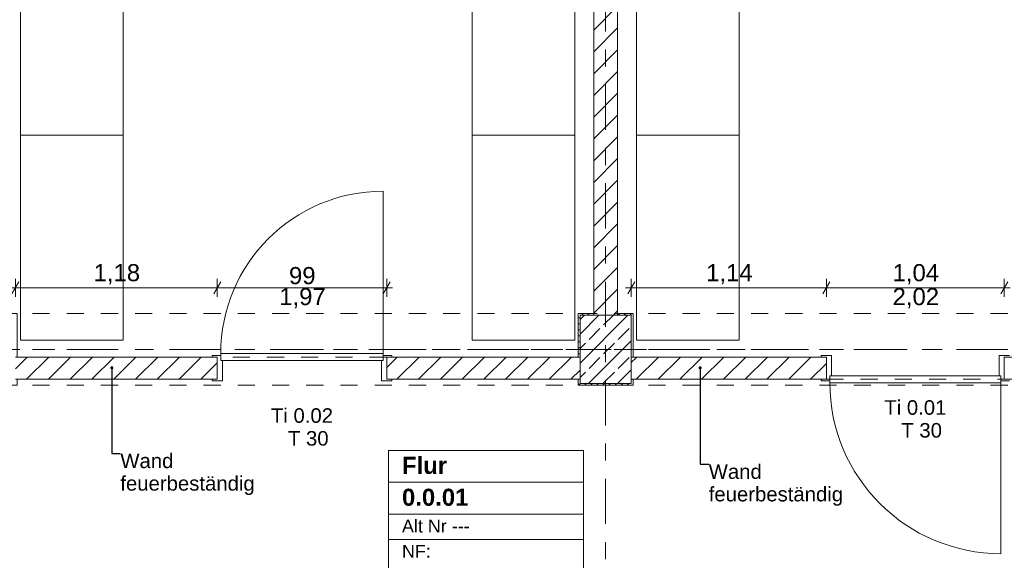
# Model space of a CAD drawing. Header units: metres. Extents: x -3.6 to 84.5, y -11 to 16.8.
# Tile 72 of 78: x 51.1 to 56.9, y 7.1 to 10.2. Entities that reach past the tile are written whole.
import ezdxf

# ---------------------------------------------------------------- set-up
doc = ezdxf.new("R2010")
doc.units = ezdxf.units.M
doc.header["$MEASUREMENT"] = 0
for name, pattern in [('Achse', [0.2, 0.1, -0.05, 0, -0.05]), ('Strichlinie doppelt', [0.546806, 0.264583, -0.105833, 0.070556, -0.105833]), ('Strichlinie eng', [0.115, 0.075, -0.04]), ('Untersicht', [0.1, 0.075, -0.025]), ('Wipeout_Contour', [1, 0, -1])]:
    doc.linetypes.add(name, pattern=pattern)
for name, color, linetype in [('152 - Bemaßung_ Beschriftung.Ausbau', 7, 'Continuous'), ('401 - Zone.Raum_ Raumbegrenzung_ Whg.', 7, 'Continuous'), ('451 - Universal.Achsen Raster', 7, 'Continuous'), ('605 - Struktur.Wand Innen', 7, 'Continuous'), ('607 - Struktur.Stütze', 7, 'Continuous'), ('608 - Struktur.Träger', 7, 'Continuous'), ('650 - Abdeckung.Fußboden Aufbau', 7, 'Continuous'), ('701 - Einrichtung.Möbel', 7, 'Continuous')]:
    doc.layers.add(name, color=color, linetype=linetype)
doc.styles.add('ERSTELLTER_STIL_1', font='arial.ttf')
doc.styles.add('ERSTELLTER_STIL_2', font='txt')
doc.dimstyles.new('ERSTELLTER_STIL__1', dxfattribs={"dimtxt": 0.1, "dimasz": 0.0532, "dimexe": 0.18, "dimexo": 0.0625, "dimgap": 0, "dimtad": 1, "dimtih": 1, "dimtoh": 1, "dimzin": 0, "dimdsep": 46, "dimtxsty": 'ERSTELLTER_STIL_2', "dimblk": 'ARROWHEAD_2', "dimblk1": 'ARROWHEAD_2', "dimblk2": 'ARROWHEAD_2', "dimcen": 0.09, "dimse1": 1, "dimse2": 1, "dimclrd": 7, "dimclre": 7, "dimclrt": 7, "dimazin": 0, "dimtfac": 1, "dimtdec": 4, "dimtmove": 0, "dimatfit": 3, "dimfxl": 1, "dimtolj": 1, "dimtzin": 0, "dimarcsym": 0})
doc.dimstyles.new('ERSTELLTER_STIL__3', dxfattribs={"dimtxt": 0.1, "dimasz": 0.0532, "dimexe": 0.18, "dimexo": 0.0625, "dimgap": 0, "dimtad": 1, "dimzin": 0, "dimdsep": 46, "dimtxsty": 'ERSTELLTER_STIL_2', "dimblk": 'ARROWHEAD_2', "dimblk1": 'ARROWHEAD_2', "dimblk2": 'ARROWHEAD_2', "dimcen": 0.09, "dimse1": 1, "dimse2": 1, "dimclrd": 7, "dimclre": 7, "dimclrt": 7, "dimazin": 0, "dimtfac": 1, "dimtdec": 4, "dimtmove": 0, "dimatfit": 3, "dimfxl": 1, "dimtolj": 1, "dimtzin": 0, "dimarcsym": 0})
doc.dimstyles.new('ERSTELLTER_STIL__6', dxfattribs={"dimtxt": 0.18, "dimasz": 0.03648, "dimexe": 0.18, "dimexo": 0.0625, "dimgap": 0, "dimtad": 0, "dimtih": 1, "dimtoh": 1, "dimdec": 4, "dimzin": 0, "dimdsep": 46, "dimcen": 0.09, "dimadec": 0, "dimazin": 0, "dimtfac": 1, "dimtdec": 4, "dimtmove": 0, "dimatfit": 3, "dimldrblk": 'ARROWHEAD_11', "dimfxl": 1, "dimtolj": 1, "dimtzin": 0, "dimarcsym": 0})
pattern_1 = [(45, (0, 0), (-0.06363961, 0.06363961), [])]
pattern_2 = [(45, (0, 0), (-0.01767767, 0.01767767), [0, -0.025])]

# ---------------------------------------------------------------- blocks, each defined once
blk = doc.blocks.new('ARROWHEAD_11')
at = {"color": 0, "linetype": 'Continuous', "lineweight": 0}
blk.add_line((0, 0), (-1, 0), dxfattribs=at)
at = {"color": 0, "linetype": 'Continuous', "lineweight": 0, "const_width": 0.25, "flags": 128}
blk.add_lwpolyline([(-0.125, 0, 1), (0.125, 0, 1)], format="xyb", close=True, dxfattribs=at)
blk = doc.blocks.new('*D101')
at = {"layer": '152 - Bemaßung_ Beschriftung.Ausbau', "color": 7, "linetype": 'Continuous', "lineweight": 5}
for p, q in [((63.4875, 13.31), (63.3825, 13.31)), ((63.4, 13.3302), (63.47, 13.2898)), ((63.435, 8.255), (63.435, 13.31)), ((63.4875, 8.255), (63.3825, 8.255)), ((63.4, 8.2752), (63.47, 8.2348))]:
    blk.add_line(p, q, dxfattribs=at)
at = {"layer": '152 - Bemaßung_ Beschriftung.Ausbau', "color": 7, "lineweight": 5, "insert": (63.4344, 10.6244), "char_height": 0.1, "attachment_point": 7, "rotation": 90, "style": 'ERSTELLTER_STIL_2'}
blk.add_mtext('\\A1;{\\pql;\\fArial|b0|i0|c0|p38;5,05\\fArial|b0|i0|c0|p38;\\A1{\\H.66x;\\S5^  ;}}', dxfattribs=at)
blk = doc.blocks.new('ARROWHEAD_2')
at = {"color": 0, "linetype": 'Continuous', "lineweight": 0}
for p, q in [((0, 0), (-1, 0)), ((-0.38, -0.66), (0.38, 0.66))]:
    blk.add_line(p, q, dxfattribs=at)
blk = doc.blocks.new('*D207')
at = {"layer": '152 - Bemaßung_ Beschriftung.Ausbau', "color": 7, "linetype": 'Continuous', "lineweight": 5}
for p, q in [((51.1002, 8.695), (51.0598, 8.625)), ((51.08, 8.6075), (51.08, 8.7125)), ((52.2802, 8.695), (52.2398, 8.625)), ((52.26, 8.6075), (52.26, 8.7125)), ((51.0458, 8.66), (51.08, 8.66)), ((51.08, 8.66), (52.26, 8.66))]:
    blk.add_line(p, q, dxfattribs=at)
at = {"layer": '152 - Bemaßung_ Beschriftung.Ausbau', "color": 7, "lineweight": 5, "insert": (51.537, 8.68), "char_height": 0.1, "attachment_point": 7, "style": 'ERSTELLTER_STIL_2'}
blk.add_mtext('\\A1;{\\pql;\\fArial|b0|i0|c0|p38;1,18}', dxfattribs=at)
blk = doc.blocks.new('*D208')
at = {"layer": '152 - Bemaßung_ Beschriftung.Ausbau', "color": 7, "linetype": 'Continuous', "lineweight": 5}
for p, q in [((52.2802, 8.695), (52.2398, 8.625)), ((52.26, 8.6075), (52.26, 8.7125)), ((53.2298, 8.625), (53.2702, 8.695)), ((53.25, 8.6075), (53.25, 8.7125)), ((52.26, 8.66), (53.25, 8.66)), ((53.25, 8.66), (53.2842, 8.66))]:
    blk.add_line(p, q, dxfattribs=at)
at = {"layer": '152 - Bemaßung_ Beschriftung.Ausbau', "color": 7, "lineweight": 5, "char_height": 0.1, "attachment_point": 7, "style": 'ERSTELLTER_STIL_2'}
for s, insert in [('\\A1;{\\pql;\\fArial|b0|i0|c0|p38;99}', (52.6791, 8.68)), ('\\A1;{\\pql;\\fArial|b0|i0|c0|p38;1,97}', (52.622, 8.54))]:
    blk.add_mtext(s, dxfattribs=dict(at, insert=insert))
blk = doc.blocks.new('*D209')
at = {"layer": '152 - Bemaßung_ Beschriftung.Ausbau', "color": 7, "linetype": 'Continuous', "lineweight": 5}
for p, q in [((54.7002, 8.695), (54.6598, 8.625)), ((54.68, 8.6075), (54.68, 8.7125)), ((55.8402, 8.695), (55.7998, 8.625)), ((55.82, 8.6075), (55.82, 8.7125)), ((54.6458, 8.66), (54.68, 8.66)), ((54.68, 8.66), (55.82, 8.66))]:
    blk.add_line(p, q, dxfattribs=at)
at = {"layer": '152 - Bemaßung_ Beschriftung.Ausbau', "color": 7, "lineweight": 5, "insert": (55.117, 8.68), "char_height": 0.1, "attachment_point": 7, "style": 'ERSTELLTER_STIL_2'}
blk.add_mtext('\\A1;{\\pql;\\fArial|b0|i0|c0|p38;1,14}', dxfattribs=at)
blk = doc.blocks.new('*D210')
at = {"layer": '152 - Bemaßung_ Beschriftung.Ausbau', "color": 7, "linetype": 'Continuous', "lineweight": 5}
for p, q in [((55.8402, 8.695), (55.7998, 8.625)), ((55.82, 8.6075), (55.82, 8.7125)), ((56.8398, 8.625), (56.8802, 8.695)), ((56.86, 8.6075), (56.86, 8.7125)), ((55.82, 8.66), (56.86, 8.66)), ((56.86, 8.66), (56.8942, 8.66))]:
    blk.add_line(p, q, dxfattribs=at)
at = {"layer": '152 - Bemaßung_ Beschriftung.Ausbau', "color": 7, "lineweight": 5, "char_height": 0.1, "attachment_point": 7, "style": 'ERSTELLTER_STIL_2'}
for s, insert in [('\\A1;{\\pql;\\fArial|b0|i0|c0|p38;1,04}', (56.207, 8.68)), ('\\A1;{\\pql;\\fArial|b0|i0|c0|p38;2,02}', (56.207, 8.54))]:
    blk.add_mtext(s, dxfattribs=dict(at, insert=insert))
blk = doc.blocks.new('*D278')
at = {"layer": '152 - Bemaßung_ Beschriftung.Ausbau', "color": 7, "linetype": 'Continuous', "lineweight": 5}
for p, q in [((54.6202, 15.39), (54.5798, 15.32)), ((54.6, 15.3025), (54.6, 15.4075)), ((61.8902, 15.39), (61.8498, 15.32)), ((61.87, 15.3025), (61.87, 15.4075)), ((54.6, 15.355), (61.87, 15.355))]:
    blk.add_line(p, q, dxfattribs=at)
at = {"layer": '152 - Bemaßung_ Beschriftung.Ausbau', "color": 7, "lineweight": 5, "insert": (58.102, 15.375), "char_height": 0.1, "attachment_point": 7, "style": 'ERSTELLTER_STIL_2'}
blk.add_mtext('\\A1;{\\pql;\\fArial|b0|i0|c0|p38;7,27}', dxfattribs=at)

msp = doc.modelspace()

# ---------------------------------------------------------------- linework, layer by layer
at = {"layer": '401 - Zone.Raum_ Raumbegrenzung_ Whg.', "color": 7, "linetype": 'Continuous', "lineweight": 9}
for p, q in [((54.4006, 7.7091), (53.2608, 7.7091)), ((53.2608, 7.7091), (53.2608, 6.01)), ((53.2608, 7.7091), (54.4006, 7.7091)), ((53.2608, 7.5225), (53.2608, 7.7091)), ((54.4006, 6.01), (54.4006, 7.7091)), ((54.4006, 7.7091), (54.4006, 7.5225)), ((54.4006, 7.5225), (53.2608, 7.5225)), ((53.2608, 7.5225), (54.4006, 7.5225)), ((53.2608, 7.3359), (53.2608, 7.5225)), ((54.4006, 7.5225), (54.4006, 7.3359)), ((54.4006, 7.3359), (53.2608, 7.3359)), ((53.2608, 7.3359), (54.4006, 7.3359)), ((53.2608, 7.1886), (53.2608, 7.3359)), ((54.4006, 7.3359), (54.4006, 7.1886)), ((54.4006, 7.1886), (53.2608, 7.1886)), ((53.2608, 7.1886), (54.4006, 7.1886)), ((53.2608, 7.0412), (53.2608, 7.1886)), ((54.4006, 7.1886), (54.4006, 7.0412))]:
    msp.add_line(p, q, dxfattribs=at)
at = {"layer": '451 - Universal.Achsen Raster', "color": 160, "linetype": 'Strichlinie doppelt', "lineweight": 9, "true_color": 0x3232ff}
msp.add_line((64.935, 8.3), (-3.175, 8.3), dxfattribs=at)
at = {"layer": '605 - Struktur.Wand Innen', "color": 7, "linetype": 'Continuous', "lineweight": 13}
for p, q in [((52.29, 8.115), (52.29, 8.235)), ((53.22, 8.115), (53.22, 8.235)), ((55.85, 8.265), (55.85, 8.145)), ((56.83, 8.265), (56.83, 8.145)), ((56.89, 8.265), (56.83, 8.265)), ((56.83, 8.145), (56.84, 8.145)), ((56.84, 8.145), (56.84, 8.115)), ((56.84, 8.145), (56.84, 8.105)), ((56.84, 8.115), (56.89, 8.115)), ((56.84, 8.105), (56.84, 7.105))]:
    msp.add_line(p, q, dxfattribs=at)
at = {"layer": '608 - Struktur.Träger', "color": 7, "linetype": 'Achse', "lineweight": 9}
msp.add_line((0.38, 8.3), (61.88, 8.3), dxfattribs=at)
at = {"layer": '608 - Struktur.Träger', "color": 7, "linetype": 'Untersicht', "lineweight": 13}
msp.add_line((0.38, 8.09), (61.88, 8.09), dxfattribs=at)
at = {"layer": '650 - Abdeckung.Fußboden Aufbau', "color": 7, "linetype": 'Continuous', "lineweight": 13, "flags": 128}
for points in [[(52.26, 8.255), (52.26, 8.125), (51.09, 8.125), (51.09, 8.09), (50.77, 8.09), (50.77, 8.1255), (50.645, 8.1255)], [(53.25, 8.255), (54.37, 8.255)], [(54.69, 8.125), (54.69, 8.09), (54.37, 8.09), (54.37, 8.125), (53.25, 8.125), (53.25, 8.255)], [(55.82, 8.125), (54.69, 8.125)], [(61.57, 5.925), (61.57, 6.01), (61.86, 6.01), (61.86, 8.09), (61.57, 8.09), (61.57, 8.125), (56.86, 8.125)]]:
    msp.add_lwpolyline(points, dxfattribs=at)
at = {"layer": '650 - Abdeckung.Fußboden Aufbau', "color": 7, "linetype": 'Strichlinie eng', "lineweight": 13, "flags": 128}
for points in [[(53.25, 8.255), (52.26, 8.255)], [(55.82, 8.125), (56.86, 8.125)]]:
    msp.add_lwpolyline(points, dxfattribs=at)

# ---------------------------------------------------------------- texts
at = {"layer": '152 - Bemaßung_ Beschriftung.Ausbau', "color": 7, "linetype": 'Continuous', "lineweight": 9, "char_height": 0.085, "attachment_point": 1, "line_spacing_factor": 0.930574, "style": 'ERSTELLTER_STIL_2'}
for insert in [(51.6933, 7.6905), (55.1323, 7.6277)]:
    msp.add_mtext('\\A1;{\\pql;\\fArial|b0|i0|c0|p38;Wand\\P\\pql;\\fArial|b0|i0|c0|p38;feuerbeständig}', dxfattribs=dict(at, insert=insert))
at = {"layer": '401 - Zone.Raum_ Raumbegrenzung_ Whg.', "color": 7, "lineweight": 9, "attachment_point": 1}
for s, insert, char_height, style in [('\\A1;{\\pqj;\\pt0;\\fArial|b1|i0|c0|p38;Flur}', (53.3394, 7.6715), 0.1, 'ERSTELLTER_STIL_1'), ('\\A1;{\\pqj;\\pt0;\\fArial|b1|i0|c0|p38;}', (54.322, 7.6944), 0.1, 'ERSTELLTER_STIL_1'), ('\\A1;{\\pql;\\pt0;\\fArial|b1|i0|c0|p38;0.0.01}', (53.3394, 7.4849), 0.1, 'ERSTELLTER_STIL_1'), ('\\A1;{\\pqj;\\pt0;\\fArial|b1|i0|c0|p38;}', (54.322, 7.5078), 0.1, 'ERSTELLTER_STIL_1'), ('\\A1;{\\pqj;\\pt0;\\fArial|b0|i0|c0|p38;}', (54.322, 7.3211), 0.075, 'ERSTELLTER_STIL_2'), ('\\A1;{\\pqj;\\pt0;\\fArial|b0|i0|c0|p38;Alt Nr ---}', (53.3394, 7.304), 0.075, 'ERSTELLTER_STIL_2'), ('\\A1;{\\pqj;\\pt0;\\fArial|b0|i0|c0|p38;NF: }', (53.3394, 7.1567), 0.075, 'ERSTELLTER_STIL_2')]:
    msp.add_mtext(s, dxfattribs=dict(at, insert=insert, char_height=char_height, style=style))
at = {"layer": '605 - Struktur.Wand Innen', "color": 7, "lineweight": 9, "char_height": 0.085, "style": 'ERSTELLTER_STIL_2'}
for s, insert, attachment_point in [('\\A1;{\\pqc;\\pt0;\\fArial|b0|i0|c0|p38;Ti 0.01}', (56.34, 7.9163), 8), ('\\A1;{\\pqc;\\pt0;\\fArial|b0|i0|c0|p38;Ti 0.02}', (52.755, 7.8692), 8), ('\\A1;{\\pqr;\\pt0;\\fArial|b0|i0|c0|p38;}', (56.1927, 7.8886), 3), ('\\A1;{\\pqr;\\pt0;\\fArial|b0|i0|c0|p38;}', (52.6077, 7.8414), 3), ('\\A1;{\\pql;\\pt0;\\fArial|b0|i0|c0|p38;T 30}', (56.258, 7.8691), 1), ('\\A1;{\\pql;\\pt0;\\fArial|b0|i0|c0|p38;T 30}', (52.673, 7.822), 1)]:
    msp.add_mtext(s, dxfattribs=dict(at, insert=insert, attachment_point=attachment_point))

# ---------------------------------------------------------------- dimensions: what is measured, and where the dimension line sits
at = {"layer": '152 - Bemaßung_ Beschriftung.Ausbau', "color": 7, "linetype": 'Continuous', "lineweight": 5}
dim = msp.add_linear_dim(base=(63.435025, 13.31), p1=(58.1299889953, 8.255), p2=(56.3999944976, 13.31), angle=90, dimstyle='ERSTELLTER_STIL__3', dxfattribs=at)
dim.commit()
dim.dimension.update_dxf_attribs({"geometry": '*D101', "text_midpoint": (63.3650249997, 10.8893704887), "dimtype": 160, "text_rotation": 90})

# ---------------------------------------------------------------- wipeouts: each hides what was drawn before it
at = {"color": 254, "linetype": 'Wipeout_Contour', "lineweight": 0, "ltscale": 209.211656}
msp.add_wipeout([(51.71, 10.7496), (51.11, 10.7496), (51.11, 8.354), (51.71, 8.354)], dxfattribs=at).dxf.layer = '701 - Einrichtung.Möbel'
at = {"color": 254, "linetype": 'Wipeout_Contour', "lineweight": 0, "ltscale": 219.600865}
msp.add_wipeout([(53.75, 10.75), (53.75, 8.3544), (54.35, 8.3544), (54.35, 10.75)], dxfattribs=at).dxf.layer = '701 - Einrichtung.Möbel'
at = {"color": 254, "linetype": 'Wipeout_Contour', "lineweight": 0, "ltscale": 223.382316}
msp.add_wipeout([(55.31, 10.7496), (54.71, 10.7496), (54.71, 8.354), (55.31, 8.354)], dxfattribs=at).dxf.layer = '701 - Einrichtung.Möbel'

# ---------------------------------------------------------------- next in the draw order: linework, layer by layer
at = {"layer": '650 - Abdeckung.Fußboden Aufbau', "color": 7, "linetype": 'Continuous', "lineweight": 13, "flags": 128}
for points in [[(54.37, 8.255), (54.37, 8.51), (54.46, 8.51), (54.46, 12.99), (54.37, 12.99), (54.37, 13.3), (51.09, 13.3), (51.09, 12.99), (51, 12.99), (51, 8.51)], [(56.86, 8.125), (56.86, 8.255), (61.57, 8.255), (61.57, 8.51), (61.86, 8.51), (61.86, 12.99), (61.57, 12.99), (61.57, 13.3), (58.29, 13.3), (58.29, 12.99), (57.97, 12.99), (57.97, 13.3), (54.69, 13.3), (54.69, 12.99)], [(54.69, 12.99), (54.6, 12.99), (54.6, 8.51), (54.69, 8.51), (54.69, 8.255), (55.82, 8.255), (55.82, 8.125)], [(51, 8.51), (51.09, 8.51), (51.09, 8.255), (52.26, 8.255)]]:
    msp.add_lwpolyline(points, dxfattribs=at)
at = {"layer": '701 - Einrichtung.Möbel', "color": 7, "linetype": 'Continuous', "lineweight": 5}
for p, q in [((51.71, 9.5518), (51.11, 9.5518)), ((53.75, 9.5522), (54.35, 9.5522)), ((55.31, 9.5518), (54.71, 9.5518))]:
    msp.add_line(p, q, dxfattribs=at)
at = {"layer": '701 - Einrichtung.Möbel', "color": 7, "linetype": 'Continuous', "lineweight": 5, "flags": 128}
for points in [[(51.71, 10.7496), (51.71, 8.354), (51.11, 8.354), (51.11, 10.7496)], [(53.75, 10.75), (53.75, 8.3544), (54.35, 8.3544), (54.35, 10.75)], [(55.31, 10.7496), (55.31, 8.354), (54.71, 8.354), (54.71, 10.7496)]]:
    msp.add_lwpolyline(points, close=True, dxfattribs=at)

# ---------------------------------------------------------------- next in the draw order: wipeouts: each hides what was drawn before it
at = {"color": 254, "linetype": 'Wipeout_Contour', "lineweight": 0, "ltscale": 222.486533}
msp.add_wipeout([(54.6, 8.5), (54.6, 13), (54.46, 13), (54.46, 8.5)], dxfattribs=at).dxf.layer = '605 - Struktur.Wand Innen'
at = {"color": 254, "linetype": 'Wipeout_Contour', "lineweight": 0, "ltscale": 209.266348}
msp.add_wipeout([(51.08, 8.255), (51.08, 8.125), (52.26, 8.125), (52.26, 8.255)], dxfattribs=at).dxf.layer = '605 - Struktur.Wand Innen'
at = {"color": 254, "linetype": 'Wipeout_Contour', "lineweight": 0, "ltscale": 217.744688}
msp.add_wipeout([(54.38, 8.255), (53.25, 8.255), (53.25, 8.125), (54.38, 8.125)], dxfattribs=at).dxf.layer = '605 - Struktur.Wand Innen'
at = {"color": 254, "linetype": 'Wipeout_Contour', "lineweight": 0, "ltscale": 223.420959}
msp.add_wipeout([(54.68, 8.255), (54.68, 8.125), (55.82, 8.125), (55.82, 8.255)], dxfattribs=at).dxf.layer = '605 - Struktur.Wand Innen'

# ---------------------------------------------------------------- next in the draw order: hatches: boundary and pattern name
at = {"layer": '605 - Struktur.Wand Innen', "linetype": 'Continuous', "lineweight": 0, "true_color": 0x000000}
h = msp.add_hatch(dxfattribs=at)
h.set_pattern_fill('MW_Ziegel_0001', color=18, style=0, pattern_type=2)
h.set_pattern_definition(pattern_1)
h.paths.add_polyline_path([(54.6, 8.5), (54.6, 13), (54.46, 13), (54.46, 8.5)])
h = msp.add_hatch(dxfattribs=at)
h.set_pattern_fill('MW_Ziegel_0001', color=18, style=0, pattern_type=2)
h.set_pattern_definition(pattern_1)
h.paths.add_polyline_path([(51.08, 8.255), (51.08, 8.125), (52.26, 8.125), (52.26, 8.255)])
h = msp.add_hatch(dxfattribs=at)
h.set_pattern_fill('MW_Ziegel_0001', color=18, style=0, pattern_type=2)
h.set_pattern_definition(pattern_1)
h.paths.add_polyline_path([(54.38, 8.255), (53.25, 8.255), (53.25, 8.125), (54.38, 8.125)])
h = msp.add_hatch(dxfattribs=at)
h.set_pattern_fill('MW_Ziegel_0001', color=18, style=0, pattern_type=2)
h.set_pattern_definition(pattern_1)
h.paths.add_polyline_path([(54.68, 8.255), (54.68, 8.125), (55.82, 8.125), (55.82, 8.255)])
at = {"layer": '607 - Struktur.Stütze', "linetype": 'Continuous', "lineweight": 0, "true_color": 0x000000}
h = msp.add_hatch(dxfattribs=at)
h.set_pattern_fill('Gips_0001', color=18, style=0, pattern_type=2)
h.set_pattern_definition(pattern_2)
h.paths.add_polyline_path([(54.46, 8.51), (54.37, 8.51), (54.37, 8.255), (54.38, 8.255), (54.38, 8.5), (54.46, 8.5)])
h = msp.add_hatch(dxfattribs=at)
h.set_pattern_fill('Beton__Stahlbeton_0001', color=18, style=0, pattern_type=2)
h.set_pattern_definition([(45, (0, 0), (-0.08485281, 0.08485281), []), (45, (-0.04243, 0.04243), (-0.08485281, 0.08485281), [0.09, -0.03])])
h.paths.add_polyline_path([(54.38, 8.1), (54.68, 8.1), (54.68, 8.5), (54.38, 8.5)])
h = msp.add_hatch(dxfattribs=at)
h.set_pattern_fill('Gips_0001', color=18, style=0, pattern_type=2)
h.set_pattern_definition(pattern_2)
h.paths.add_polyline_path([(54.6, 8.51), (54.6, 8.5), (54.68, 8.5), (54.68, 8.255), (54.69, 8.255), (54.69, 8.51)])
h = msp.add_hatch(dxfattribs=at)
h.set_pattern_fill('Gips_0001', color=18, style=0, pattern_type=2)
h.set_pattern_definition(pattern_2)
h.paths.add_polyline_path([(54.37, 8.09), (54.69, 8.09), (54.69, 8.125), (54.68, 8.125), (54.68, 8.1), (54.38, 8.1), (54.38, 8.125), (54.37, 8.125)])

# ---------------------------------------------------------------- next in the draw order: linework, layer by layer
at = {"layer": '451 - Universal.Achsen Raster', "color": 160, "linetype": 'Strichlinie doppelt', "lineweight": 9, "true_color": 0x3232ff}
msp.add_line((54.53, -10.585), (54.53, 16.355), dxfattribs=at)
at = {"layer": '605 - Struktur.Wand Innen', "color": 7, "linetype": 'Continuous', "lineweight": 13}
for p, q in [((53.23, 8.275), (53.23, 9.225)), ((52.28, 8.265), (52.23, 8.265)), ((52.23, 8.265), (52.23, 8.255)), ((52.23, 8.255), (52.26, 8.255)), ((52.26, 8.255), (52.26, 8.125)), ((52.28, 8.275), (52.28, 8.235)), ((53.23, 8.275), (52.28, 8.275)), ((52.28, 8.235), (52.28, 8.265)), ((52.29, 8.235), (52.28, 8.235)), ((52.28, 8.235), (53.23, 8.235)), ((53.22, 8.235), (53.23, 8.235)), ((53.23, 8.235), (53.23, 8.275)), ((53.23, 8.235), (53.23, 8.265)), ((53.23, 8.265), (53.28, 8.265)), ((53.28, 8.255), (53.25, 8.255)), ((53.25, 8.255), (53.25, 8.125)), ((53.28, 8.265), (53.28, 8.255)), ((55.79, 8.255), (55.79, 8.265)), ((55.79, 8.265), (55.85, 8.265)), ((55.82, 8.255), (55.79, 8.255)), ((55.82, 8.125), (55.82, 8.255)), ((52.26, 8.125), (52.23, 8.125)), ((52.23, 8.125), (52.23, 8.115)), ((52.23, 8.115), (52.29, 8.115)), ((53.28, 8.115), (53.22, 8.115)), ((53.25, 8.125), (53.28, 8.125)), ((53.28, 8.125), (53.28, 8.115)), ((55.79, 8.115), (55.79, 8.125)), ((55.79, 8.125), (55.82, 8.125)), ((55.84, 8.115), (55.79, 8.115)), ((55.85, 8.145), (55.84, 8.145)), ((55.84, 8.145), (55.84, 8.115)), ((55.84, 8.105), (55.84, 8.145)), ((55.84, 8.145), (56.84, 8.145)), ((56.84, 8.105), (55.84, 8.105))]:
    msp.add_line(p, q, dxfattribs=at)
at = {"layer": '605 - Struktur.Wand Innen', "color": 7, "linetype": 'Continuous', "lineweight": 18}
for p, q in [((52.26, 8.255), (52.26, 8.125)), ((52.26, 8.255), (52.26, 8.125)), ((52.26, 8.255), (52.26, 8.125)), ((53.25, 8.255), (53.25, 8.125)), ((53.25, 8.255), (53.25, 8.125)), ((53.25, 8.255), (53.25, 8.125)), ((55.82, 8.255), (55.82, 8.125)), ((55.82, 8.255), (55.82, 8.125)), ((55.82, 8.255), (55.82, 8.125))]:
    msp.add_line(p, q, dxfattribs=at)
at = {"layer": '605 - Struktur.Wand Innen', "color": 7, "linetype": 'Continuous', "lineweight": 18, "flags": 128}
for points in [[(54.46, 13), (54.46, 8.5)], [(54.6, 8.5), (54.6, 13)], [(52.26, 8.255), (51.08, 8.255)], [(54.38, 8.255), (53.25, 8.255)], [(55.82, 8.255), (54.68, 8.255)], [(51.08, 8.125), (52.26, 8.125)], [(53.25, 8.125), (54.38, 8.125)], [(54.68, 8.125), (55.82, 8.125)]]:
    msp.add_lwpolyline(points, dxfattribs=at)
at = {"layer": '605 - Struktur.Wand Innen', "color": 7, "linetype": 'Continuous', "lineweight": 9}
for centre, radius, start, end in [((53.23, 8.275), 0.95, 90, 180), ((56.84, 8.105), 1, 180, 270)]:
    msp.add_arc(centre, radius, start, end, dxfattribs=at)
at = {"layer": '607 - Struktur.Stütze', "color": 7, "linetype": 'Continuous', "lineweight": 5, "flags": 128}
for points in [[(54.46, 8.51), (54.37, 8.51), (54.37, 8.255)], [(54.69, 8.255), (54.69, 8.51), (54.6, 8.51)], [(54.37, 8.125), (54.37, 8.09), (54.69, 8.09), (54.69, 8.125)]]:
    msp.add_lwpolyline(points, dxfattribs=at)
at = {"layer": '607 - Struktur.Stütze', "color": 7, "linetype": 'Continuous', "lineweight": 13, "flags": 128}
msp.add_lwpolyline([(54.38, 8.1), (54.68, 8.1), (54.68, 8.5), (54.38, 8.5)], close=True, dxfattribs=at)
at = {"layer": '608 - Struktur.Träger', "color": 7, "linetype": 'Untersicht', "lineweight": 13}
msp.add_line((0.38, 8.51), (61.88, 8.51), dxfattribs=at)

# ---------------------------------------------------------------- next in the draw order: dimensions: what is measured, and where the dimension line sits
at = {"layer": '152 - Bemaßung_ Beschriftung.Ausbau', "color": 7, "linetype": 'Continuous', "lineweight": 5}
for base, p1, p2, picture, middle in [((61.87, 15.355), (54.6, 10.75), (61.87, 6.85), '*D278', (58.2318, 15.425)), ((52.26, 8.66), (51.08, 8.5), (52.26, 8.265), '*D207', (51.6668, 8.73)), ((53.25, 8.66), (52.26, 8.265), (53.25, 8.265), '*D208', (52.7553, 8.73)), ((55.82, 8.66), (54.68, 8.5), (55.82, 8.265), '*D209', (55.2469, 8.73)), ((56.86, 8.66), (55.82, 8.265), (56.86, 8.265), '*D210', (56.3369, 8.73))]:
    dim = msp.add_linear_dim(base=base, p1=p1, p2=p2, dimstyle='ERSTELLTER_STIL__1', dxfattribs=at)
    dim.commit()
    dim.dimension.update_dxf_attribs({"geometry": picture, "text_midpoint": middle, "dimtype": 160})

# ---------------------------------------------------------------- next in the draw order: leaders
at = {"layer": '152 - Bemaßung_ Beschriftung.Ausbau', "color": 7, "linetype": 'Continuous', "lineweight": 9, "annotation_type": 0, "has_hookline": 1, "hookline_direction": 0, "text_width": 0.7758}
for points in [[(51.6433, 8.1917), (51.6433, 7.6905), (51.6933, 7.6905)], [(55.0823, 8.1925), (55.0823, 7.6277), (55.1323, 7.6277)]]:
    msp.add_leader(points, dimstyle='ERSTELLTER_STIL__6', dxfattribs=at)

doc.saveas('drawing.dxf')
